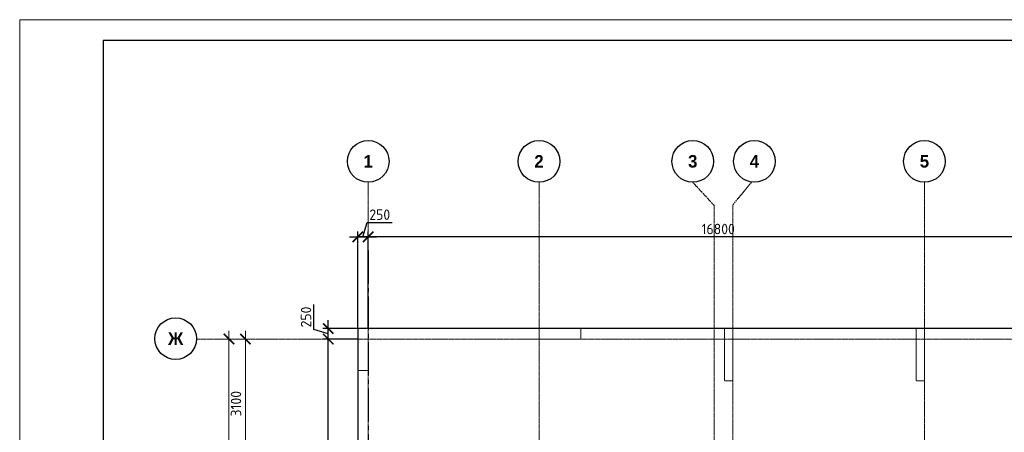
# Model space of a CAD drawing. Header units: millimetres. Extents: x 369815 to 1481759, y -423071 to -27917.
# Tile 212 of 256: x 923913 to 947544, y -76167 to -66279. Entities that reach past the tile are written whole.
import ezdxf

# ---------------------------------------------------------------- set-up
doc = ezdxf.new("R2010")
doc.units = ezdxf.units.MM
for name, pattern in [('______5', [1100, 800, -100, 100, -100]), ('DASHED', [7, 5, -2, 0]), ('осевая', [50.8, 31.75, -6.35, 6.35, -6.35])]:
    doc.linetypes.add(name, pattern=pattern)
doc.layers.add('Колонна_ бетон', color=7, linetype='Continuous', lineweight=50, true_color=0xb4b496)
for name, color, linetype, lineweight in [('Оси', 40, '______5', 18), ('Перекрытие ж_бетон', 1, 'Continuous', 30), ('РАЗМЕРЫ', 1, 'Continuous', 9), ('ТОНКИЕ', 7, 'Continuous', 9)]:
    doc.layers.add(name, color=color, linetype=linetype, lineweight=lineweight)
doc.layers.add('ТОЛСТЫЕ_ОСНОВНЫЕ', color=6, linetype='Continuous')
doc.styles.add('Century Gothic', font='GOTHIC.TTF')
doc.styles.add('GOST-2.304_Type-B', font='GOST_Common.ttf')
doc.dimstyles.new('СПДС', dxfattribs={"dimscale": 100, "dimtxt": 2.5, "dimasz": 2.5, "dimexe": 1.25, "dimexo": 0, "dimtad": 1, "dimdec": 0, "dimtxsty": 'GOST-2.304_Type-B', "dimblk": 'ARCHTICK', "dimcen": 2.5, "dimdle": 2, "dimadec": 0, "dimazin": 2, "dimtfac": 0.75, "dimtdec": 0, "dimtmove": 1, "dimatfit": 3, "dimfxl": 1, "dimtolj": 1, "dimarcsym": 1})

# ---------------------------------------------------------------- blocks, each defined once
blk = doc.blocks.new('*U2034')
at = {"layer": 'ТОЛСТЫЕ_ОСНОВНЫЕ', "color": 6}
blk.add_lwpolyline([(20, 5), (886, 5), (886, 415), (20, 415)], close=True, dxfattribs=at)
at = {"layer": 'ТОНКИЕ'}
blk.add_lwpolyline([(0, 0), (891, 0), (891, 420), (0, 420)], close=True, dxfattribs=at)
blk = doc.blocks.new('_ArchTick')
at = {"color": 0, "linetype": 'ByBlock', "const_width": 0.15}
blk.add_lwpolyline([(-0.5, -0.5), (0.5, 0.5)], dxfattribs=at)
blk = doc.blocks.new('*D2004')
at = {"color": 1, "lineweight": -2, "transparency": 16777216}
for p, q in [((-89046, -342901), (-89046, -326101)), ((-89266, -326301), (-88921, -326301)), ((-89046, -342701), (-89171, -342701))]:
    blk.add_line(p, q, dxfattribs=at)
at = {"layer": 'DEFPOINTS', "color": 0, "transparency": 16777216}
for p in [(-89266, -326301), (-89046, -326301), (-89046, -342701)]:
    blk.add_point(p, dxfattribs=at)
at = {"color": 1, "lineweight": -2, "transparency": 16777216, "xscale": 250, "yscale": 250, "zscale": 250}
for p, rotation in [((-89046, -326301), 90), ((-89046, -342701), 270)]:
    blk.add_blockref('_ArchTick', p, dxfattribs=dict(at, rotation=rotation))
at = {"color": 1, "transparency": 16777216, "insert": (-89271, -334259), "char_height": 250, "width": 104166.67, "attachment_point": 5, "rotation": 90, "style": 'GOST-2.304_Type-B'}
blk.add_mtext('\\A1;16400', dxfattribs=at)
blk = doc.blocks.new('NSY101')
at = {"color": 0, "linetype": 'ByBlock', "lineweight": -2}
blk.add_circle((0, 0), 50, dxfattribs=at)
blk = doc.blocks.new('СЛОЖНЫЙ_ОБЪЕКТ_0')
at = {"layer": 'Оси', "color": 16, "linetype": 'Continuous', "lineweight": 25, "transparency": 33554687, "xscale": 9.999999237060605, "yscale": 9.999999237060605, "zscale": 9.999999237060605}
blk.add_blockref('NSY101', (8813, -989), dxfattribs=at)
at = {"layer": 'Оси', "color": 16, "linetype": 'Continuous', "lineweight": 25, "transparency": 33554687, "insert": (8813, -989), "char_height": 300, "width": 385, "attachment_point": 5, "style": 'Century Gothic'}
blk.add_mtext('\\A1;{\\fCentury Gothic|i0|b1;\\H300.000000;\\W1.000000;\\C16;2}\\P', dxfattribs=at)
blk = doc.blocks.new('СЛОЖНЫЙ_ОБЪЕКТ_1')
at = {"layer": 'Оси', "color": 16, "linetype": 'Continuous', "lineweight": 25, "transparency": 33554687, "xscale": 9.999999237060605, "yscale": 9.999999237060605, "zscale": 9.999999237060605}
blk.add_blockref('NSY101', (18063, -989), dxfattribs=at)
at = {"layer": 'Оси', "color": 16, "linetype": 'Continuous', "lineweight": 25, "transparency": 33554687, "insert": (18063, -989), "char_height": 300, "width": 385, "attachment_point": 5, "style": 'Century Gothic'}
blk.add_mtext('\\A1;{\\fCentury Gothic|i0|b1;\\H300.000000;\\W1.000000;\\C16;5}\\P', dxfattribs=at)
blk = doc.blocks.new('СЛОЖНЫЙ_ОБЪЕКТ_28')
at = {"layer": 'Оси', "color": 16, "linetype": 'Continuous', "lineweight": 25, "transparency": 33554687, "xscale": 9.999999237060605, "yscale": 9.999999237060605, "zscale": 9.999999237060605}
blk.add_blockref('NSY101', (-12319, -3597), dxfattribs=at)
at = {"layer": 'Оси', "color": 16, "linetype": 'Continuous', "lineweight": 25, "transparency": 33554687, "insert": (-12319, -3597), "char_height": 300, "width": 540, "attachment_point": 5, "style": 'Century Gothic'}
blk.add_mtext('\\A1;{\\fCentury Gothic|i0|b1;\\H300.000000;\\W1.000000;\\C16;Ж}\\P', dxfattribs=at)
blk = doc.blocks.new('СЛОЖНЫЙ_ОБЪЕКТ_43')
at = {"layer": 'Оси', "color": 16, "linetype": 'Continuous', "lineweight": 25, "transparency": 33554687, "xscale": 9.999999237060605, "yscale": 9.999999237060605, "zscale": 9.999999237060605}
blk.add_blockref('NSY101', (5133, -989), dxfattribs=at)
at = {"layer": 'Оси', "color": 16, "linetype": 'Continuous', "lineweight": 25, "transparency": 33554687, "insert": (5133, -989), "char_height": 300, "width": 385, "attachment_point": 5, "style": 'Century Gothic'}
blk.add_mtext('\\A1;{\\fCentury Gothic|i0|b1;\\H300.000000;\\W1.000000;\\C16;1}\\P', dxfattribs=at)
blk = doc.blocks.new('СЛОЖНЫЙ_ОБЪЕКТ_44')
at = {"layer": 'Оси', "color": 16, "linetype": 'Continuous', "lineweight": 25, "transparency": 33554687, "xscale": 9.999999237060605, "yscale": 9.999999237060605, "zscale": 9.999999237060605}
blk.add_blockref('NSY101', (12503, -989), dxfattribs=at)
at = {"layer": 'Оси', "color": 16, "linetype": 'Continuous', "lineweight": 25, "transparency": 33554687, "insert": (12503, -989), "char_height": 300, "width": 385, "attachment_point": 5, "style": 'Century Gothic'}
blk.add_mtext('\\A1;{\\fCentury Gothic|i0|b1;\\H300.000000;\\W1.000000;\\C16;3}\\P', dxfattribs=at)
blk = doc.blocks.new('СЛОЖНЫЙ_ОБЪЕКТ_45')
at = {"layer": 'Оси', "color": 16, "linetype": 'Continuous', "lineweight": 25, "transparency": 33554687, "xscale": 9.999999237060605, "yscale": 9.999999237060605, "zscale": 9.999999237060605}
blk.add_blockref('NSY101', (13983, -989), dxfattribs=at)
at = {"layer": 'Оси', "color": 16, "linetype": 'Continuous', "lineweight": 25, "transparency": 33554687, "insert": (13983, -989), "char_height": 300, "width": 385, "attachment_point": 5, "style": 'Century Gothic'}
blk.add_mtext('\\A1;{\\fCentury Gothic|i0|b1;\\H300.000000;\\W1.000000;\\C16;4}\\P', dxfattribs=at)
blk = doc.blocks.new('*D2011')
at = {"color": 1, "lineweight": -2, "transparency": 16777216}
for p, q in [((-88653, -329601), (-88653, -326101)), ((-89077, -326301), (-88528, -326301)), ((-88653, -329401), (-88778, -329401))]:
    blk.add_line(p, q, dxfattribs=at)
at = {"layer": 'DEFPOINTS', "color": 0, "transparency": 16777216}
for p in [(-89077, -326301), (-88653, -326301), (-88653, -329401)]:
    blk.add_point(p, dxfattribs=at)
at = {"color": 1, "lineweight": -2, "transparency": 16777216, "xscale": 250, "yscale": 250, "zscale": 250}
for p, rotation in [((-88653, -326301), 90), ((-88653, -329401), 270)]:
    blk.add_blockref('_ArchTick', p, dxfattribs=dict(at, rotation=rotation))
at = {"color": 1, "transparency": 16777216, "insert": (-88878, -327851), "char_height": 250, "width": 83333.33, "attachment_point": 5, "rotation": 90, "style": 'GOST-2.304_Type-B'}
blk.add_mtext('\\A1;3100', dxfattribs=at)
blk = doc.blocks.new('*D2044')
at = {"layer": 'DEFPOINTS', "color": 0, "transparency": 16777216}
for p in [(931317, -73933), (932027, -73933), (931610, -90333)]:
    blk.add_point(p, dxfattribs=at)
at = {"layer": 'РАЗМЕРЫ', "color": 0, "lineweight": -2, "transparency": 16777216}
for p, q in [((932027, -73933), (931192, -73933)), ((931317, -90533), (931317, -73733)), ((931610, -90333), (931192, -90333))]:
    blk.add_line(p, q, dxfattribs=at)
at = {"layer": 'РАЗМЕРЫ', "color": 0, "lineweight": -2, "transparency": 16777216, "xscale": 250, "yscale": 250, "zscale": 250}
for p, rotation in [((931317, -73933), 90), ((931317, -90333), 270)]:
    blk.add_blockref('_ArchTick', p, dxfattribs=dict(at, rotation=rotation))
at = {"layer": 'РАЗМЕРЫ', "color": 0, "transparency": 16777216, "insert": (931129, -82133), "char_height": 250, "attachment_point": 5, "rotation": 90, "style": 'GOST-2.304_Type-B'}
blk.add_mtext('\\A1;16400', dxfattribs=at)
blk = doc.blocks.new('*D2045')
at = {"layer": 'DEFPOINTS', "color": 0, "transparency": 16777216}
for p in [(931317, -73683), (932027, -73683), (932027, -73933)]:
    blk.add_point(p, dxfattribs=at)
at = {"layer": 'РАЗМЕРЫ', "color": 0, "lineweight": -2, "transparency": 16777216}
for p, q in [((930973, -73705), (930973, -73105)), ((931317, -74133), (931317, -73483)), ((931317, -73808), (930973, -73705)), ((932027, -73683), (931192, -73683)), ((932027, -73933), (931192, -73933))]:
    blk.add_line(p, q, dxfattribs=at)
at = {"layer": 'РАЗМЕРЫ', "color": 0, "lineweight": -2, "transparency": 16777216, "xscale": 250, "yscale": 250, "zscale": 250}
for p, rotation in [((931317, -73683), 90), ((931317, -73933), 270)]:
    blk.add_blockref('_ArchTick', p, dxfattribs=dict(at, rotation=rotation))
at = {"layer": 'РАЗМЕРЫ', "color": 0, "transparency": 16777216, "insert": (930785, -73405), "char_height": 250, "attachment_point": 5, "rotation": 90, "style": 'GOST-2.304_Type-B'}
blk.add_mtext('\\A1;250', dxfattribs=at)
blk = doc.blocks.new('*D2046')
at = {"layer": 'DEFPOINTS', "color": 0, "transparency": 16777216}
for p in [(932277, -71483), (932027, -73683), (932277, -73683)]:
    blk.add_point(p, dxfattribs=at)
at = {"layer": 'РАЗМЕРЫ', "color": 0, "lineweight": -2, "transparency": 16777216}
for p, q in [((932027, -73683), (932027, -71358)), ((932152, -71483), (932255, -71139)), ((932255, -71139), (932855, -71139)), ((932277, -73683), (932277, -71358)), ((931827, -71483), (932477, -71483))]:
    blk.add_line(p, q, dxfattribs=at)
at = {"layer": 'РАЗМЕРЫ', "color": 0, "lineweight": -2, "transparency": 16777216, "xscale": 250, "yscale": 250, "zscale": 250, "rotation": 180}
blk.add_blockref('_ArchTick', (932027, -71483), dxfattribs=at)
at = {"layer": 'РАЗМЕРЫ', "color": 0, "lineweight": -2, "transparency": 16777216, "xscale": 250, "yscale": 250, "zscale": 250}
blk.add_blockref('_ArchTick', (932277, -71483), dxfattribs=at)
at = {"layer": 'РАЗМЕРЫ', "color": 0, "transparency": 16777216, "insert": (932555, -70951), "char_height": 250, "attachment_point": 5, "style": 'GOST-2.304_Type-B'}
blk.add_mtext('\\A1;250', dxfattribs=at)
blk = doc.blocks.new('подложка стн 1-го этажа')
at = {"layer": 'Колонна_ бетон', "color": 252, "linetype": 'DASHED', "lineweight": 0, "ltscale": 0.5, "true_color": 0x939598, "transparency": 33554687, "elevation": -560}
for points in [[(7794, 26362), (8044, 26362), (8044, 25362), (7794, 25362)], [(12144, 26362), (13144, 26362), (13144, 26112), (12144, 26112)], [(16594, 26362), (16794, 26362), (16794, 25112), (16594, 25112)], [(21194, 26362), (21394, 26362), (21394, 25112), (21194, 25112)]]:
    blk.add_lwpolyline(points, close=True, dxfattribs=at)
blk = doc.blocks.new('*D2105')
at = {"layer": 'DEFPOINTS', "color": 0, "transparency": 16777216}
for p in [(932277, -71483), (932277, -71860), (949077, -72036)]:
    blk.add_point(p, dxfattribs=at)
at = {"layer": 'РАЗМЕРЫ', "color": 0, "lineweight": -2, "transparency": 16777216}
for p, q in [((932277, -71860), (932277, -71358)), ((949077, -72036), (949077, -71358)), ((949277, -71483), (932077, -71483))]:
    blk.add_line(p, q, dxfattribs=at)
at = {"layer": 'РАЗМЕРЫ', "color": 0, "lineweight": -2, "transparency": 16777216, "xscale": 250, "yscale": 250, "zscale": 250, "rotation": 180}
blk.add_blockref('_ArchTick', (932277, -71483), dxfattribs=at)
at = {"layer": 'РАЗМЕРЫ', "color": 0, "lineweight": -2, "transparency": 16777216, "xscale": 250, "yscale": 250, "zscale": 250}
blk.add_blockref('_ArchTick', (949077, -71483), dxfattribs=at)
at = {"layer": 'РАЗМЕРЫ', "color": 0, "transparency": 16777216, "insert": (940677, -71295), "char_height": 250, "attachment_point": 5, "style": 'GOST-2.304_Type-B'}
blk.add_mtext('\\A1;16800', dxfattribs=at)
blk = doc.blocks.new('оси блок 2')
at = {"layer": 'Оси', "color": 16, "linetype": 'осевая', "lineweight": 0, "transparency": 33554687}
for p, q in [((-85704.7, -322543), (-85704.7, -347930)), ((-85704.7, -322543), (-85704.7, -323053.3)), ((-81604.7, -322543), (-81604.7, -347914.1)), ((-77915.3, -322543), (-77404.7, -323097.1)), ((-76505.3, -322543), (-76954.7, -323084.4)), ((-72354.7, -322543), (-72354.7, -347914.1)), ((-77404.7, -323084.4), (-77404.7, -347462.5)), ((-76954.7, -323084.4), (-76954.7, -347468.4)), ((-89822.3, -326301.3), (-37238.5, -326301.3))]:
    blk.add_line(p, q, dxfattribs=at)
at = {"layer": 'Оси', "color": 16, "linetype": 'Continuous', "lineweight": 25, "transparency": 33554687}
for name, p in [('СЛОЖНЫЙ_ОБЪЕКТ_43', (-90837.7, -321053.5)), ('СЛОЖНЫЙ_ОБЪЕКТ_0', (-90418.2, -321053.5)), ('СЛОЖНЫЙ_ОБЪЕКТ_44', (-90418.2, -321053.5)), ('СЛОЖНЫЙ_ОБЪЕКТ_45', (-90418.2, -321053.5)), ('СЛОЖНЫЙ_ОБЪЕКТ_1', (-90418.2, -321053.5)), ('СЛОЖНЫЙ_ОБЪЕКТ_28', (-78007.2, -322694.4))]:
    blk.add_blockref(name, p, dxfattribs=at)
for base, p1, p2, picture, middle in [((-89046, -326301.3), (-89046, -342701.3), (-89266.1, -326301.3), '*D2004', (-89046, -334259)), ((-88653.5, -326301.3), (-88653.5, -329401.3), (-89077, -326301.3), '*D2011', (-88653.5, -327851.3))]:
    dim = blk.add_linear_dim(base=base, p1=p1, p2=p2, angle=90, dimstyle='СПДС', override={"dimgap": 1})
    dim.commit()
    dim.dimension.update_dxf_attribs({"geometry": picture, "text_midpoint": middle, "dimtype": 128})

msp = doc.modelspace()

# ---------------------------------------------------------------- linework, layer by layer
at = {"layer": 'Оси', "color": 16, "linetype": '______5', "lineweight": 25, "transparency": 33554687}
msp.add_line((932277.3, -71809.9, -360), (932277.3, -95799.9, -360), dxfattribs=at)
at = {"layer": 'Перекрытие ж_бетон', "elevation": -360}
msp.add_lwpolyline([(949137.3, -73683.2), (946037.3, -73683.2), (946037.3, -73683.2), (942687.3, -73683.2), (942687.3, -73683.2), (932027.3, -73683.2), (932027.3, -90583.2)], dxfattribs=at)

# ---------------------------------------------------------------- block references
at = {"xscale": 100, "yscale": 100, "zscale": 100}
msp.add_blockref('*U2034', (923912.7, -108279.2), dxfattribs=at)
msp.add_blockref('подложка стн 1-го этажа', (924233.4, -100045, 200))
at = {"layer": 'РАЗМЕРЫ'}
msp.add_blockref('оси блок 2', (1017982, 252368.1, -360), dxfattribs=at)

# ---------------------------------------------------------------- dimensions: what is measured, and where the dimension line sits
for p1, p2, picture, middle in [((932027.3, -73683.2, -360), (932277.3, -73683.2, -360), '*D2046', (932317.9, -70951.3, -360)), ((949077.3, -72035.7, -360), (932277.3, -71859.6, -360), '*D2105', (940677.3, -71295, -360))]:
    dim = msp.add_linear_dim(base=(932277.3, -71482.5, -360), p1=p1, p2=p2, dimstyle='СПДС', override={"dimrnd": 5}, dxfattribs=at)
    dim.commit()
    dim.dimension.update_dxf_attribs({"geometry": picture, "text_midpoint": middle})
for base, p1, p2, picture, middle in [((931316.7, -73683.2, -360), (932027.3, -73933.2, -360), (932027.3, -73683.2, -360), '*D2045', (930785.5, -73642.6, -360)), ((931316.7, -73933.2, -360), (931609.5, -90333.2, -360), (932027.3, -73933.2, -360), '*D2044', (931129.2, -82133.2, -360))]:
    dim = msp.add_linear_dim(base=base, p1=p1, p2=p2, angle=90, dimstyle='СПДС', override={"dimrnd": 5}, dxfattribs=at)
    dim.commit()
    dim.dimension.update_dxf_attribs({"geometry": picture, "text_midpoint": middle})

doc.saveas('drawing.dxf')
